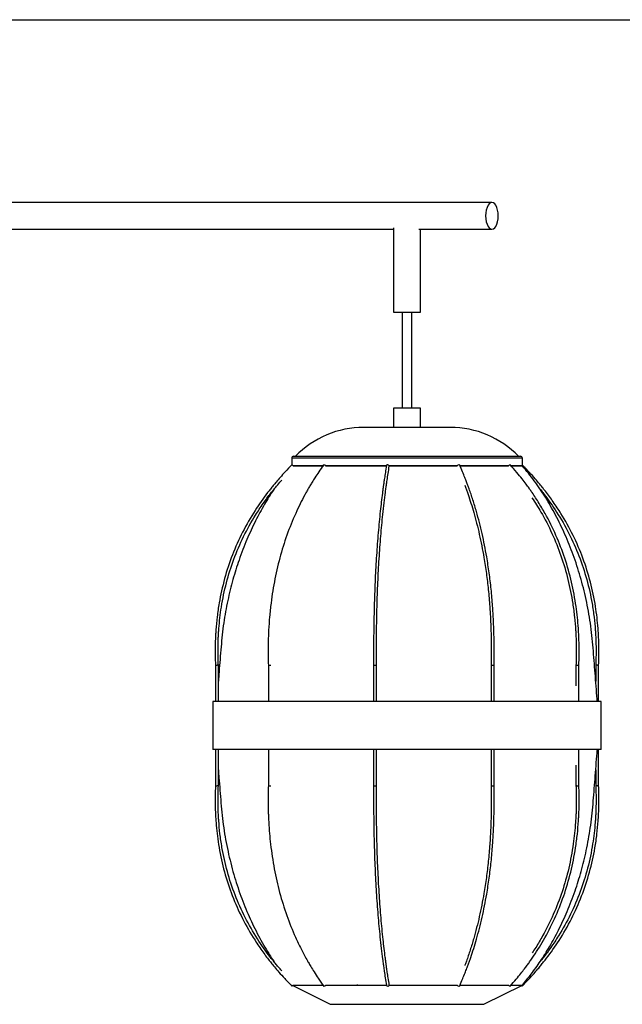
# Paper-space layout '_Izquierda' of a CAD drawing. Header units: millimetres. Extents: x 376 to 1476, y 140 to 1720.
# Tile 2 of 4: x 689 to 1003, y 140 to 652. Entities that reach past the tile are written whole.
import ezdxf

# ---------------------------------------------------------------- set-up
doc = ezdxf.new("R2010")
doc.units = ezdxf.units.MM

psp = doc.layouts.new('_Izquierda')

# ---------------------------------------------------------------- linework, layer by layer
at = {"color": 7, "linetype": 'Continuous', "lineweight": 25}
for p, q in [((632.92, 651.7), (1218.98, 651.7)), ((935.13, 556.7), (632.1, 556.7)), ((883.96, 543.52), (883.96, 499.7)), ((499.58, 542.7), (883.96, 542.7)), ((897.14, 542.7), (935.13, 542.7)), ((897.96, 499.7), (897.96, 542.7)), ((883.96, 499.7), (897.96, 499.7)), ((888.46, 499.7), (888.46, 449.7)), ((893.46, 449.7), (893.46, 499.7)), ((883.96, 449.7), (883.96, 439.7)), ((897.96, 449.7), (883.96, 449.7)), ((897.96, 439.7), (897.96, 449.7)), ((913.47, 439.7), (868.45, 439.7)), ((830.96, 423.7), (830.96, 420.11)), ((831.96, 424.7), (949.96, 424.7)), ((944.62, 420.23), (944.7, 420.2)), ((950.96, 419.7), (950.96, 423.7)), ((847.59, 419.7), (831.53, 419.7)), ((880.22, 419.7), (848.64, 419.7)), ((917, 419.7), (881.73, 419.7)), ((900.19, 419.7), (900.19, 419.56)), ((943.8, 419.7), (918.34, 419.7)), ((950.96, 419.7), (945.29, 419.7)), ((791.29, 316.05), (791.29, 297.2)), ((792.79, 297.2), (792.79, 316.14)), ((818.8, 316.06), (818.8, 297.2)), ((873.59, 316.07), (873.59, 297.2)), ((875.09, 297.2), (875.09, 316.07)), ((934.72, 316.08), (934.72, 297.2)), ((936.22, 297.2), (936.22, 316.06)), ((978.86, 316.08), (978.86, 305.34)), ((980.36, 297.2), (980.36, 316.05)), ((989.13, 316.14), (989.13, 307.75)), ((990.63, 297.2), (990.63, 316.05)), ((789.96, 297.2), (789.96, 272.2)), ((991.96, 297.2), (789.96, 297.2)), ((991.96, 272.2), (991.96, 297.2)), ((991.96, 272.2), (789.96, 272.2)), ((791.29, 272.2), (791.29, 253.35)), ((792.79, 253.26), (792.79, 272.2)), ((818.8, 272.2), (818.8, 253.34)), ((873.59, 272.2), (873.59, 253.34)), ((875.09, 253.33), (875.09, 272.2)), ((934.72, 272.2), (934.72, 253.33)), ((936.22, 253.34), (936.22, 272.2)), ((980.36, 253.35), (980.36, 272.2)), ((990.63, 253.35), (990.63, 272.2)), ((978.86, 264.06), (978.86, 253.32)), ((989.13, 261.65), (989.13, 253.26)), ((831.46, 149.45), (850.96, 139.7)), ((900.19, 149.7), (900.19, 149.84)), ((930.96, 139.7), (950.96, 149.7)), ((944.62, 149.17), (944.7, 149.2))]:
    psp.add_line(p, q, dxfattribs=at)
at = {"color": 8, "linetype": 'Continuous', "lineweight": 25}
psp.add_line((950.96, 423.7), (830.96, 423.7), dxfattribs=at)
at = {"color": 7, "linetype": 'Continuous', "lineweight": 25, "flags": 128}
for points in [[(935.13, 556.7), (934.4, 556.52), (933.71, 556.01), (933.09, 555.17), (932.57, 554.06), (932.18, 552.74), (931.94, 551.26), (931.85, 549.7), (931.94, 548.14), (932.18, 546.66), (932.57, 545.34), (933.09, 544.23), (933.71, 543.39), (934.4, 542.88), (935.13, 542.7), (935.86, 542.88), (936.56, 543.39), (937.18, 544.23), (937.7, 545.34), (938.09, 546.66), (938.33, 548.14), (938.41, 549.7), (938.33, 551.26), (938.09, 552.74), (937.7, 554.06), (937.18, 555.17), (936.56, 556.01), (935.86, 556.52), (935.13, 556.7)], [(847.51, 420.14), (847.57, 420.19), (847.74, 420.23)], [(864.93, 419.39), (864.96, 419.5), (864.92, 419.7)], [(847.51, 149.26), (847.57, 149.21), (847.74, 149.17)], [(864.93, 150.01), (864.96, 149.9), (864.92, 149.7)], [(880.9, 149.17), (881.19, 149.21), (881.45, 149.32), (881.64, 149.5), (881.73, 149.7), (881.73, 149.7)]]:
    psp.add_lwpolyline(points, dxfattribs=at)
at = {"color": 7, "linetype": 'Continuous', "lineweight": 25}
for centre, radius, start, end in [((868.45, 390.22), 49.48, 90, 135.8254), ((913.47, 390.22), 49.48, 44.1746, 90), ((831.96, 423.7), 1, 90, 180), ((829.76, 418), 2.59, 40.8707, 59.2198), ((847.6, 418.97), 1.27, 35.2267, 83.8687), ((880.81, 419.65), 0.592, 81.3574, 161.3471), ((880.97, 419.43), 0.802, 19.4821, 95.1442), ((917.9, 419.19), 1.04, 89.897, 150.7805), ((917.96, 419.79), 0.447, 29.781, 97.5826), ((944.97, 418.79), 1.48, 103.8674, 142.2058), ((949.96, 423.7), 1, 0, 90), ((829.76, 151.4), 2.59, 300.7793, 319.1237), ((847.6, 150.43), 1.27, 276.1317, 324.7535), ((880.81, 149.75), 0.592, 198.6529, 278.6426), ((917.88, 150.18), 1.01, 208.1193, 271.1652), ((917.96, 149.61), 0.447, 262.4174, 330.2191), ((944.99, 150.64), 1.51, 218.1843, 255.7197), ((951.49, 150.44), 1.43, 223.6575, 242.5305), ((950.02, 148.86), 0.874, 20.5986, 48.6223)]:
    psp.add_arc(centre, radius, start, end, dxfattribs=at)
for points, knots in [([(831.08, 420.23), (829.92, 419.04), (827.81, 416.88), (825.09, 413.87), (823.01, 411.47), (821.35, 409.47), (819.87, 407.64), (816.57, 403.41), (811.44, 396.12), (805.22, 385.32), (799.91, 373.46), (795.83, 361.11), (793.42, 350.28), (792.12, 341.32), (791.61, 335.95), (791.36, 332.07), (791.22, 329.25), (791.13, 325.59), (791.11, 321.02), (791.23, 317.67), (791.3, 315.83)], [0, 0, 0, 0, 0.043513, 0.078739, 0.10593, 0.126529, 0.146738, 0.167372, 0.266453, 0.37907, 0.49168, 0.604289, 0.716906, 0.779993, 0.839464, 0.857092, 0.881125, 0.912819, 0.952371, 1, 1, 1, 1]), ([(847.51, 420.14), (846.67, 418.94), (845.15, 416.79), (843.19, 413.78), (841.68, 411.37), (840.48, 409.37), (839.41, 407.54), (837.04, 403.31), (833.33, 396.03), (828.85, 385.24), (825.02, 373.39), (822.08, 361.06), (820.34, 350.24), (819.4, 341.3), (819.03, 335.93), (818.85, 332.06), (818.75, 329.24), (818.68, 325.59), (818.67, 321.02), (818.76, 317.67), (818.81, 315.84)], [0, 0, 0, 0, 0.043531, 0.078769, 0.10597, 0.126575, 0.146789, 0.167427, 0.266522, 0.379145, 0.491748, 0.604342, 0.716939, 0.780015, 0.839474, 0.8571, 0.881131, 0.912817, 0.95236, 1, 1, 1, 1]), ([(936.22, 315.85), (936.25, 317.56), (936.3, 320.67), (936.3, 324.87), (936.27, 328.21), (936.22, 331.01), (936.15, 333.61), (936.06, 336.35), (935.94, 339), (935.81, 341.55), (935.67, 344.06), (935.35, 348.77), (934.76, 355.54), (933.73, 364.11), (932.24, 373.82), (930.11, 384.55), (927.61, 394.32), (925.26, 402.01), (923.73, 406.49), (922.62, 409.56), (921.88, 411.51), (920.96, 413.86), (919.77, 416.78), (918.86, 418.86), (918.35, 420.01)], [0, 0, 0, 0, 0.0445966, 0.0809974, 0.109445, 0.1316419, 0.1540837, 0.1774854, 0.2030774, 0.2235107, 0.244322, 0.2690962, 0.3476597, 0.424038, 0.5004143, 0.6149598, 0.7295289, 0.7937193, 0.8573473, 0.8766641, 0.8969163, 0.9237867, 0.958071, 1, 1, 1, 1]), ([(980.35, 315.84), (980.41, 317.81), (980.52, 321.3), (980.5, 325.88), (980.41, 329.41), (980.28, 332.37), (979.94, 338.04), (979, 347.07), (976.72, 359.3), (973.23, 371.7), (968.62, 383.64), (963.79, 393.32), (959.32, 400.85), (956.46, 405.17), (954.32, 408.21), (952.74, 410.37), (950.63, 413.13), (947.92, 416.51), (945.84, 418.9), (944.7, 420.2)], [0, 0, 0, 0, 0.0512726, 0.0908343, 0.1190876, 0.1431639, 0.1678458, 0.2669206, 0.3795546, 0.4921845, 0.6048161, 0.7174583, 0.7805614, 0.8402141, 0.8577316, 0.8815122, 0.913001, 0.9524025, 1, 1, 1, 1]), ([(990.62, 315.83), (990.69, 317.81), (990.82, 321.3), (990.79, 325.88), (990.69, 329.41), (990.54, 332.37), (990.16, 338.05), (989.11, 347.09), (986.57, 359.32), (982.67, 371.73), (977.53, 383.66), (972.13, 393.35), (967.15, 400.87), (963.96, 405.2), (961.57, 408.24), (959.81, 410.4), (957.46, 413.16), (954.43, 416.54), (952.11, 418.92), (950.84, 420.23)], [0, 0, 0, 0, 0.051275, 0.090843, 0.1190988, 0.1431792, 0.1678645, 0.26695, 0.3795914, 0.492223, 0.6048515, 0.717487, 0.7805854, 0.840235, 0.8577503, 0.8815269, 0.9130115, 0.9524083, 1, 1, 1, 1]), ([(831.72, 419.7), (832.05, 419.7), (832.8, 419.7), (835.16, 419.7), (838.56, 419.7), (842.56, 419.7), (845.76, 419.7), (847.2, 419.7)], [0, 0, 0, 0, 0.169588, 0.386885, 0.604195, 0.82147, 1, 1, 1, 1]), ([(848.47, 419.7), (850.26, 419.7), (853.95, 419.7), (860.37, 419.7), (867.39, 419.7), (874.11, 419.7), (878.54, 419.7), (880.4, 419.7)], [0, 0, 0, 0, 0.201718, 0.416239, 0.630782, 0.845337, 1, 1, 1, 1]), ([(880.25, 419.84), (880.06, 418.65), (879.7, 416.5), (879.25, 413.5), (878.9, 411.1), (878.62, 409.11), (878.37, 407.28), (877.82, 403.07), (876.96, 395.81), (875.92, 385.05), (875.03, 373.24), (874.35, 360.95), (873.95, 350.16), (873.73, 341.24), (873.64, 335.9), (873.6, 332.03), (873.58, 329.23), (873.56, 325.58), (873.56, 321.02), (873.58, 317.69), (873.59, 315.86)], [0, 0, 0, 0, 0.0435248, 0.0787598, 0.1059623, 0.1265662, 0.1467743, 0.1674068, 0.2664884, 0.3791073, 0.4917155, 0.6043179, 0.7169213, 0.7799978, 0.8394456, 0.8570768, 0.8811167, 0.9127971, 0.9523311, 1, 1, 1, 1]), ([(875.09, 315.87), (875.08, 317.54), (875.06, 320.56), (875.06, 324.63), (875.07, 327.82), (875.09, 330.43), (875.11, 332.77), (875.17, 338.11), (875.34, 346.93), (875.77, 359.08), (876.42, 371.41), (877.28, 383.26), (878.17, 392.88), (879.01, 400.35), (879.54, 404.65), (879.94, 407.66), (880.23, 409.81), (880.62, 412.55), (881.13, 415.9), (881.51, 418.27), (881.73, 419.57)], [0, 0, 0, 0, 0.0436325, 0.0790135, 0.1064209, 0.1271364, 0.1473299, 0.167945, 0.267036, 0.3796704, 0.4922867, 0.6048944, 0.7175058, 0.7805899, 0.8402179, 0.8577334, 0.881516, 0.913003, 0.952402, 1, 1, 1, 1]), ([(881.72, 419.7), (882, 419.7), (884.83, 419.7), (890.38, 419.7), (898.22, 419.7), (905.94, 419.7), (912.27, 419.7), (915.81, 419.7), (917.01, 419.7)], [0, 0, 0, 0, 0.023015, 0.239449, 0.455895, 0.672307, 0.888741, 1, 1, 1, 1]), ([(918.29, 419.7), (919.01, 419.7), (922.11, 419.7), (927.09, 419.7), (933.1, 419.7), (938.29, 419.7), (941.89, 419.7), (943.42, 419.7), (943.81, 419.7)], [0, 0, 0, 0, 0.0656417, 0.2811934, 0.4967679, 0.7123546, 0.9279063, 1, 1, 1, 1]), ([(945.14, 419.7), (945.49, 419.7), (947.05, 419.7), (948.9, 419.7), (950.48, 419.7), (951.1, 419.7), (950.94, 419.7), (950.92, 419.7)], [0, 0, 0, 0, 0.086128, 0.383143, 0.68011, 0.977108, 1, 1, 1, 1]), ([(989.97, 297.2), (989.94, 297.6), (989.55, 302.47), (988.79, 311.74), (987.83, 324.92), (986.53, 337.78), (984.25, 350.17), (981.26, 362.04), (977.58, 373.33), (973.28, 383.99), (968.43, 393.99), (963.08, 403.28), (957.33, 411.88), (953.06, 417.13), (950.96, 419.7)], [0, 0, 0, 0, 0.009127, 0.11193, 0.212775, 0.311407, 0.40746, 0.5008, 0.591318, 0.67893, 0.76359, 0.845292, 0.924069, 1, 1, 1, 1]), ([(792.8, 315.9), (792.74, 317.56), (792.62, 320.57), (792.62, 324.62), (792.68, 327.79), (792.78, 330.39), (792.9, 332.73), (793.27, 338.04), (794.29, 346.83), (796.8, 358.92), (800.66, 371.2), (805.74, 383), (811.07, 392.58), (816, 400.02), (819.16, 404.3), (821.52, 407.31), (823.27, 409.44), (824.73, 411.19), (825.65, 412.21), (825.77, 412.34)], [0, 0, 0, 0, 0.0475854, 0.0861258, 0.1159802, 0.1385486, 0.160546, 0.1830039, 0.2909592, 0.4136739, 0.5363768, 0.659076, 0.7817827, 0.8505225, 0.9154874, 0.9345779, 0.9605048, 0.9948246, 1, 1, 1, 1]), ([(821.97, 407.83), (821.84, 407.67), (819.98, 405.07), (816.65, 399.52), (811.92, 390.93), (807.46, 381.24), (803.54, 371.05), (800.23, 360.44), (797.55, 349.53), (795.42, 337.84), (794.12, 325.4), (793.4, 315.29), (792.92, 309.35), (792.79, 307.75)], [0, 0, 0, 0, 0.0059102, 0.0907501, 0.1834791, 0.2842958, 0.3933556, 0.493475, 0.5997376, 0.712115, 0.8305356, 0.954634, 1, 1, 1, 1]), ([(921, 409.58), (921.13, 409.25), (921.48, 408.32), (922.04, 406.75), (923.54, 402.47), (925.86, 395.1), (928.66, 384.16), (930.78, 373.48), (932.26, 363.82), (933.28, 355.27), (933.88, 348.3), (934.22, 343.22), (934.4, 339.95), (934.55, 336.51), (934.66, 333.23), (934.73, 330.3), (934.78, 327.63), (934.8, 324.42), (934.8, 320.42), (934.75, 317.49), (934.72, 315.88)], [0, 0, 0, 0, 0.012897, 0.036231, 0.060064, 0.174313, 0.304171, 0.43404, 0.520645, 0.607254, 0.696382, 0.731082, 0.759618, 0.794263, 0.833623, 0.857145, 0.881458, 0.912944, 0.95236, 1, 1, 1, 1]), ([(959.38, 408.55), (959.39, 408.54), (959.89, 407.93), (960.87, 406.71), (964.13, 402.53), (969.21, 395.32), (975.36, 384.64), (980.61, 372.91), (984.64, 360.7), (987.03, 349.98), (988.31, 341.13), (988.82, 335.82), (989.06, 331.98), (989.2, 329.19), (989.3, 325.56), (989.31, 321.04), (989.19, 317.72), (989.12, 315.9)], [0, 0, 0, 0, 0.000578, 0.023695, 0.047297, 0.160647, 0.289486, 0.418316, 0.547145, 0.675984, 0.748161, 0.816177, 0.836362, 0.863887, 0.900128, 0.945357, 1, 1, 1, 1]), ([(955.95, 403.08), (957.54, 400.64), (961.38, 394.75), (966.5, 384.66), (971.22, 372.94), (974.83, 360.72), (976.97, 350), (978.12, 341.14), (978.58, 335.82), (978.8, 331.98), (978.92, 329.19), (979.01, 325.57), (979.02, 321.04), (978.91, 317.72), (978.85, 315.9)], [0, 0, 0, 0, 0.097826, 0.236294, 0.374756, 0.513223, 0.651708, 0.729292, 0.802408, 0.824104, 0.853689, 0.892647, 0.941268, 1, 1, 1, 1]), ([(791.3, 316.05), (791.3, 316.05), (791.31, 316.05), (791.43, 316.05), (791.61, 316.06), (791.85, 316.06), (792.04, 316.07), (792.14, 316.07), (792.15, 316.07)], [0, 0, 0, 0, 0.161606, 0.360723, 0.559855, 0.759077, 0.979608, 1, 1, 1, 1]), ([(792.79, 316.08), (792.79, 316.08), (792.81, 316.08), (792.76, 316.08), (792.64, 316.08), (792.44, 316.07), (792.26, 316.07), (792.16, 316.07), (792.15, 316.07)], [0, 0, 0, 0, 0.019047, 0.252022, 0.485013, 0.718111, 0.97614, 1, 1, 1, 1]), ([(818.81, 316.06), (818.81, 316.06), (818.82, 316.05), (818.92, 316.05), (819.09, 316.05), (819.32, 316.05), (819.58, 316.06), (819.84, 316.06), (820, 316.07), (820.07, 316.07), (820.08, 316.07)], [0, 0, 0, 0, 0.108794, 0.252328, 0.395831, 0.539321, 0.68282, 0.826385, 0.985305, 1, 1, 1, 1]), ([(873.6, 316.07), (873.6, 316.06), (873.6, 316.06), (873.69, 316.06), (873.85, 316.05), (874.08, 316.05), (874.33, 316.05), (874.58, 316.05), (874.81, 316.06), (874.99, 316.06), (875.06, 316.07), (875.08, 316.07), (875.08, 316.07)], [0, 0, 0, 0, 0.064412, 0.178417, 0.292407, 0.406369, 0.520307, 0.634233, 0.748168, 0.862154, 0.988332, 1, 1, 1, 1]), ([(875.08, 316.07), (875.08, 316.07), (875.09, 316.07), (875.08, 316.07), (875.08, 316.07)], [0, 0, 0, 0, 0.792844, 1, 1, 1, 1]), ([(934.8, 316.07), (934.8, 316.07), (934.76, 316.07), (934.72, 316.07), (934.73, 316.08), (934.73, 316.08)], [0, 0, 0, 0, 0.070329, 0.757514, 1, 1, 1, 1]), ([(934.8, 316.07), (934.81, 316.07), (934.85, 316.07), (934.96, 316.06), (935.18, 316.06), (935.43, 316.05), (935.68, 316.05), (935.91, 316.05), (936.09, 316.05), (936.21, 316.06), (936.21, 316.06), (936.22, 316.06)], [0, 0, 0, 0, 0.012998, 0.14, 0.267002, 0.393988, 0.520943, 0.647871, 0.774787, 0.901711, 1, 1, 1, 1]), ([(979.26, 316.07), (979.25, 316.07), (979.17, 316.07), (979.03, 316.07), (978.9, 316.08), (978.85, 316.08), (978.86, 316.08), (978.86, 316.08)], [0, 0, 0, 0, 0.031228, 0.336355, 0.641483, 0.946573, 1, 1, 1, 1]), ([(979.26, 316.07), (979.27, 316.07), (979.35, 316.07), (979.52, 316.06), (979.78, 316.06), (980.02, 316.05), (980.21, 316.05), (980.33, 316.05), (980.35, 316.05), (980.35, 316.05)], [0, 0, 0, 0, 0.016942, 0.18248, 0.34802, 0.513538, 0.679016, 0.844458, 1, 1, 1, 1]), ([(989.99, 316.07), (989.98, 316.07), (989.89, 316.07), (989.71, 316.07), (989.47, 316.08), (989.28, 316.08), (989.16, 316.09), (989.14, 316.08), (989.13, 316.08)], [0, 0, 0, 0, 0.020389, 0.219608, 0.418829, 0.618024, 0.817171, 1, 1, 1, 1]), ([(989.99, 316.07), (990, 316.07), (990.09, 316.07), (990.26, 316.06), (990.46, 316.06), (990.58, 316.05), (990.64, 316.05), (990.62, 316.05), (990.62, 316.05)], [0, 0, 0, 0, 0.023855, 0.256945, 0.490036, 0.723097, 0.956102, 1, 1, 1, 1]), ([(950.96, 149.7), (952.52, 151.6), (955.81, 155.59), (960.53, 162.25), (965.31, 169.85), (969.99, 178.48), (974.46, 188.16), (978.38, 198.36), (981.69, 208.96), (984.37, 219.87), (986.5, 231.56), (987.8, 244), (988.74, 257.06), (989.52, 266.52), (989.92, 271.63), (989.97, 272.2)], [0, 0, 0, 0, 0.056185, 0.118362, 0.186715, 0.261424, 0.342648, 0.430514, 0.511177, 0.59679, 0.687329, 0.782736, 0.882719, 0.987017, 1, 1, 1, 1]), ([(792.79, 261.65), (792.9, 260.29), (793.36, 254.54), (794.09, 244.48), (795.39, 231.62), (797.67, 219.23), (800.66, 207.36), (804.34, 196.07), (808.63, 185.4), (813.51, 175.43), (818.11, 167.24), (821.34, 162.58), (822.54, 160.85)], [0, 0, 0, 0, 0.038388, 0.16248, 0.283851, 0.402047, 0.516905, 0.62829, 0.7361, 0.840277, 0.940814, 1, 1, 1, 1]), ([(791.3, 253.57), (791.23, 251.59), (791.1, 248.1), (791.13, 243.52), (791.23, 239.99), (791.38, 237.03), (791.76, 231.35), (792.81, 222.31), (795.35, 210.08), (799.25, 197.68), (804.39, 185.74), (809.79, 176.06), (814.77, 168.53), (817.96, 164.2), (820.35, 161.16), (822.11, 159), (824.46, 156.24), (827.49, 152.86), (829.81, 150.48), (831.08, 149.17)], [0, 0, 0, 0, 0.051275, 0.090843, 0.119099, 0.143179, 0.167865, 0.26695, 0.379591, 0.492223, 0.604852, 0.717487, 0.780585, 0.840235, 0.85775, 0.881527, 0.913011, 0.952408, 1, 1, 1, 1]), ([(791.3, 253.35), (791.3, 253.35), (791.31, 253.35), (791.43, 253.35), (791.61, 253.34), (791.85, 253.34), (792.04, 253.34), (792.14, 253.33), (792.15, 253.33)], [0, 0, 0, 0, 0.16161, 0.360727, 0.559857, 0.759079, 0.979608, 1, 1, 1, 1]), ([(792.79, 253.32), (792.79, 253.32), (792.81, 253.32), (792.76, 253.32), (792.64, 253.32), (792.44, 253.33), (792.26, 253.33), (792.16, 253.33), (792.15, 253.33)], [0, 0, 0, 0, 0.019044, 0.25202, 0.485012, 0.71811, 0.97614, 1, 1, 1, 1]), ([(825.77, 157.06), (825.18, 157.73), (824.07, 159), (822.51, 160.88), (821.05, 162.69), (817.79, 166.87), (812.71, 174.08), (806.56, 184.76), (801.31, 196.49), (797.28, 208.7), (794.89, 219.42), (793.61, 228.27), (793.11, 233.58), (792.86, 237.42), (792.72, 240.21), (792.62, 243.84), (792.61, 248.36), (792.73, 251.68), (792.8, 253.5)], [0, 0, 0, 0, 0.025848, 0.0483, 0.070313, 0.092788, 0.200725, 0.323412, 0.446091, 0.568768, 0.691456, 0.760186, 0.824954, 0.844175, 0.870386, 0.904897, 0.947967, 1, 1, 1, 1]), ([(818.81, 253.56), (818.76, 251.88), (818.68, 248.85), (818.68, 244.77), (818.72, 241.56), (818.79, 238.94), (818.89, 236.58), (819.15, 231.22), (819.9, 222.35), (821.73, 210.14), (824.54, 197.74), (828.25, 185.82), (832.14, 176.14), (835.73, 168.62), (838.04, 164.29), (839.76, 161.26), (841.03, 159.09), (842.73, 156.33), (844.91, 152.96), (846.59, 150.57), (847.51, 149.26)], [0, 0, 0, 0, 0.043563, 0.078938, 0.106343, 0.127054, 0.147243, 0.167852, 0.26692, 0.379541, 0.492157, 0.604777, 0.717415, 0.780521, 0.840179, 0.857699, 0.881484, 0.912978, 0.952389, 1, 1, 1, 1]), ([(818.81, 253.34), (818.81, 253.35), (818.82, 253.35), (818.92, 253.35), (819.09, 253.35), (819.32, 253.35), (819.58, 253.34), (819.84, 253.34), (820, 253.34), (820.07, 253.33), (820.08, 253.33)], [0, 0, 0, 0, 0.108698, 0.252248, 0.395766, 0.539271, 0.682786, 0.826366, 0.985303, 1, 1, 1, 1]), ([(873.59, 253.54), (873.58, 251.87), (873.56, 248.85), (873.56, 244.77), (873.57, 241.58), (873.59, 238.96), (873.61, 236.61), (873.67, 231.27), (873.84, 222.42), (874.27, 210.24), (874.92, 197.89), (875.78, 186), (876.68, 176.36), (877.52, 168.86), (878.05, 164.55), (878.45, 161.52), (878.75, 159.36), (879.14, 156.61), (879.65, 153.24), (880.04, 150.87), (880.25, 149.57)], [0, 0, 0, 0, 0.04359, 0.0789595, 0.1063626, 0.1270735, 0.14726, 0.1678684, 0.2669364, 0.379562, 0.4921852, 0.6048105, 0.7174459, 0.7805446, 0.8401865, 0.8577059, 0.8814938, 0.9129874, 0.9523941, 1, 1, 1, 1]), ([(873.6, 253.34), (873.6, 253.34), (873.6, 253.34), (873.69, 253.34), (873.85, 253.35), (874.08, 253.35), (874.33, 253.35), (874.58, 253.35), (874.81, 253.34), (874.99, 253.34), (875.06, 253.34), (875.08, 253.33), (875.08, 253.33)], [0, 0, 0, 0, 0.064292, 0.178311, 0.292316, 0.406293, 0.520245, 0.634186, 0.748135, 0.862137, 0.988331, 1, 1, 1, 1]), ([(881.73, 149.84), (881.53, 151.02), (881.18, 153.16), (880.73, 156.15), (880.38, 158.53), (880.1, 160.52), (879.86, 162.34), (879.31, 166.53), (878.45, 173.77), (877.41, 184.49), (876.53, 196.27), (875.85, 208.53), (875.44, 219.3), (875.23, 228.19), (875.14, 233.53), (875.1, 237.38), (875.08, 240.19), (875.06, 243.83), (875.06, 248.37), (875.08, 251.7), (875.09, 253.53)], [0, 0, 0, 0, 0.043518, 0.078746, 0.105943, 0.126542, 0.146746, 0.167374, 0.266432, 0.379027, 0.491616, 0.60421, 0.716819, 0.779907, 0.839371, 0.857008, 0.881056, 0.912742, 0.952287, 1, 1, 1, 1]), ([(875.08, 253.33), (875.08, 253.33), (875.09, 253.33), (875.08, 253.33), (875.08, 253.33)], [0, 0, 0, 0, 0.792844, 1, 1, 1, 1]), ([(918.35, 149.39), (918.88, 150.6), (919.84, 152.79), (921.08, 155.83), (922.02, 158.25), (922.78, 160.27), (923.45, 162.14), (924.95, 166.44), (927.29, 173.86), (930.11, 184.85), (932.24, 195.58), (933.73, 205.29), (934.76, 213.86), (935.37, 220.86), (935.71, 225.97), (935.89, 229.27), (936.05, 232.73), (936.16, 236.03), (936.23, 239), (936.28, 241.7), (936.3, 244.93), (936.3, 248.97), (936.25, 251.93), (936.22, 253.55)], [0, 0, 0, 0, 0.044222, 0.079862, 0.107188, 0.127985, 0.148585, 0.169625, 0.27046, 0.385031, 0.499578, 0.575956, 0.652335, 0.7309, 0.761746, 0.787016, 0.817467, 0.852424, 0.873349, 0.894874, 0.922754, 0.957728, 1, 1, 1, 1]), ([(934.72, 253.52), (934.75, 251.82), (934.8, 248.75), (934.8, 244.59), (934.77, 241.28), (934.72, 238.5), (934.66, 235.93), (934.55, 232.93), (934.42, 229.79), (934.23, 226.32), (933.89, 221.15), (933.28, 214.13), (932.26, 205.59), (930.78, 195.92), (928.66, 185.24), (926.17, 175.52), (923.85, 167.88), (922.32, 163.42), (921.36, 160.77), (921.07, 160.01), (921, 159.81)], [0, 0, 0, 0, 0.050252, 0.091276, 0.123414, 0.148445, 0.173673, 0.199992, 0.237455, 0.267409, 0.303574, 0.39269, 0.479286, 0.565878, 0.695728, 0.825568, 0.898292, 0.970365, 0.992241, 1, 1, 1, 1]), ([(934.8, 253.33), (934.8, 253.33), (934.76, 253.33), (934.72, 253.33), (934.73, 253.33), (934.73, 253.32)], [0, 0, 0, 0, 0.0703035, 0.7572367, 1, 1, 1, 1]), ([(934.8, 253.33), (934.81, 253.33), (934.85, 253.33), (934.96, 253.34), (935.18, 253.34), (935.43, 253.35), (935.68, 253.35), (935.91, 253.35), (936.09, 253.35), (936.21, 253.34), (936.21, 253.34), (936.22, 253.34)], [0, 0, 0, 0, 0.012999, 0.14001, 0.267021, 0.394017, 0.520981, 0.647918, 0.774842, 0.901776, 1, 1, 1, 1]), ([(944.7, 149.2), (945.74, 150.39), (947.63, 152.55), (950.07, 155.56), (951.93, 157.96), (953.43, 159.96), (954.75, 161.79), (957.7, 166.02), (962.3, 173.31), (967.88, 184.11), (972.64, 195.96), (976.29, 208.31), (978.45, 219.14), (979.61, 228.09), (980.07, 233.45), (980.29, 237.33), (980.42, 240.15), (980.51, 243.81), (980.52, 248.38), (980.41, 251.73), (980.35, 253.56)], [0, 0, 0, 0, 0.043518, 0.078748, 0.105944, 0.126545, 0.146756, 0.167391, 0.266479, 0.379104, 0.491718, 0.604326, 0.716936, 0.780017, 0.839479, 0.857106, 0.881138, 0.912827, 0.952372, 1, 1, 1, 1]), ([(950.84, 149.17), (952, 150.36), (954.11, 152.52), (956.83, 155.53), (958.91, 157.93), (960.57, 159.93), (962.05, 161.77), (965.35, 165.99), (970.48, 173.28), (976.7, 184.08), (982.01, 195.94), (986.09, 208.29), (988.5, 219.12), (989.8, 228.08), (990.31, 233.45), (990.56, 237.33), (990.7, 240.15), (990.8, 243.81), (990.81, 248.38), (990.69, 251.74), (990.62, 253.57)], [0, 0, 0, 0, 0.0435132, 0.0787386, 0.1059303, 0.1265291, 0.1467384, 0.1673719, 0.2664526, 0.3790704, 0.49168, 0.604289, 0.716906, 0.7799932, 0.8394642, 0.8570924, 0.8811251, 0.9128191, 0.9523706, 1, 1, 1, 1]), ([(978.85, 253.5), (978.91, 251.84), (979.01, 248.83), (979.01, 244.78), (978.96, 241.6), (978.87, 239), (978.76, 236.67), (978.43, 231.35), (977.51, 222.56), (975.26, 210.46), (971.8, 198.18), (967.25, 186.37), (962.45, 176.81), (958.61, 170.22), (956.68, 167.36), (956.05, 166.41)], [0, 0, 0, 0, 0.053788, 0.097357, 0.131106, 0.156619, 0.181486, 0.206874, 0.32891, 0.467625, 0.60632, 0.745004, 0.883692, 0.961384, 1, 1, 1, 1]), ([(989.12, 253.5), (989.18, 251.84), (989.3, 248.83), (989.3, 244.78), (989.24, 241.61), (989.14, 239.01), (989.02, 236.67), (988.65, 231.36), (987.63, 222.57), (985.12, 210.48), (981.26, 198.2), (976.18, 186.4), (970.84, 176.82), (965.92, 169.38), (962.76, 165.1), (960.77, 162.56), (960.15, 161.81), (959.95, 161.57)], [0, 0, 0, 0, 0.050437, 0.091287, 0.122931, 0.146851, 0.170167, 0.193971, 0.308396, 0.438464, 0.568521, 0.698573, 0.828633, 0.901492, 0.97035, 0.990585, 1, 1, 1, 1]), ([(979.26, 253.33), (979.25, 253.33), (979.17, 253.33), (979.03, 253.33), (978.9, 253.32), (978.85, 253.32), (978.86, 253.32), (978.86, 253.32)], [0, 0, 0, 0, 0.031232, 0.336394, 0.641559, 0.946685, 1, 1, 1, 1]), ([(979.26, 253.33), (979.27, 253.33), (979.35, 253.33), (979.52, 253.34), (979.78, 253.34), (980.02, 253.35), (980.21, 253.35), (980.33, 253.35), (980.35, 253.35), (980.35, 253.35)], [0, 0, 0, 0, 0.016943, 0.182492, 0.348041, 0.513569, 0.679058, 0.84451, 1, 1, 1, 1]), ([(989.99, 253.33), (989.98, 253.33), (989.89, 253.33), (989.71, 253.33), (989.47, 253.32), (989.28, 253.32), (989.16, 253.32), (989.14, 253.32), (989.13, 253.32)], [0, 0, 0, 0, 0.020389, 0.219609, 0.41883, 0.618026, 0.817173, 1, 1, 1, 1]), ([(989.99, 253.33), (990, 253.33), (990.09, 253.33), (990.26, 253.34), (990.46, 253.34), (990.58, 253.35), (990.64, 253.35), (990.62, 253.35), (990.62, 253.35)], [0, 0, 0, 0, 0.023855, 0.256943, 0.490033, 0.723093, 0.956096, 1, 1, 1, 1]), ([(831.72, 149.7), (832.05, 149.7), (832.8, 149.7), (835.16, 149.7), (838.56, 149.7), (842.56, 149.7), (845.76, 149.7), (847.2, 149.7)], [0, 0, 0, 0, 0.169592, 0.386876, 0.604159, 0.821443, 1, 1, 1, 1]), ([(831.83, 149.7), (832.13, 149.7), (832.86, 149.7), (835.16, 149.7), (838.56, 149.7), (842.56, 149.7), (845.76, 149.7), (847.2, 149.7)], [0, 0, 0, 0, 0.155631, 0.37657, 0.597522, 0.818439, 1, 1, 1, 1]), ([(848.47, 149.7), (850.26, 149.7), (853.95, 149.7), (860.37, 149.7), (867.39, 149.7), (874.11, 149.7), (878.54, 149.7), (880.4, 149.7)], [0, 0, 0, 0, 0.201718, 0.416239, 0.630782, 0.845337, 1, 1, 1, 1]), ([(848.64, 149.7), (850.37, 149.7), (854.01, 149.7), (860.37, 149.7), (867.39, 149.7), (874.11, 149.7), (878.54, 149.7), (880.4, 149.7)], [0, 0, 0, 0, 0.196636, 0.412537, 0.628438, 0.84434, 1, 1, 1, 1]), ([(881.72, 149.7), (882, 149.7), (884.83, 149.7), (890.38, 149.7), (898.22, 149.7), (905.94, 149.7), (912.27, 149.7), (915.81, 149.7), (917.01, 149.7)], [0, 0, 0, 0, 0.023015, 0.239449, 0.455895, 0.672307, 0.888741, 1, 1, 1, 1]), ([(881.72, 149.7), (882, 149.7), (884.83, 149.7), (890.38, 149.7), (898.22, 149.7), (905.94, 149.7), (912.27, 149.7), (915.81, 149.7), (917.01, 149.7)], [0, 0, 0, 0, 0.023018, 0.239449, 0.45588, 0.672311, 0.888741, 1, 1, 1, 1]), ([(918.29, 149.7), (919.01, 149.7), (922.11, 149.7), (927.09, 149.7), (933.1, 149.7), (938.29, 149.7), (941.89, 149.7), (943.42, 149.7), (943.81, 149.7)], [0, 0, 0, 0, 0.065642, 0.281193, 0.496768, 0.712355, 0.927906, 1, 1, 1, 1]), ([(918.29, 149.7), (919.01, 149.7), (922.11, 149.7), (927.09, 149.7), (933.1, 149.7), (938.29, 149.7), (941.89, 149.7), (943.42, 149.7), (943.81, 149.7)], [0, 0, 0, 0, 0.065641, 0.281209, 0.496776, 0.712343, 0.92791, 1, 1, 1, 1]), ([(945.14, 149.7), (945.49, 149.7), (947.05, 149.7), (948.81, 149.7), (950.22, 149.7), (950.42, 149.7), (950.45, 149.7)], [0, 0, 0, 0, 0.119379, 0.531577, 0.943709, 1, 1, 1, 1]), ([(945.14, 149.7), (945.49, 149.7), (947.05, 149.7), (948.9, 149.7), (950.48, 149.7), (951.1, 149.7), (950.94, 149.7), (950.92, 149.7)], [0, 0, 0, 0, 0.086063, 0.383207, 0.68035, 0.977494, 1, 1, 1, 1]), ([(850.98, 139.7), (851.03, 139.7), (851.13, 139.7), (852.12, 139.7), (853.75, 139.7), (856.02, 139.7), (858.89, 139.7), (862.32, 139.7), (866.23, 139.7), (870.56, 139.7), (875.24, 139.7), (880.19, 139.7), (885.33, 139.7), (890.56, 139.7), (895.8, 139.7), (900.96, 139.7), (905.94, 139.7), (910.67, 139.7), (915.06, 139.7), (919.04, 139.7), (922.54, 139.7), (925.5, 139.7), (927.86, 139.7), (929.62, 139.7), (930.63, 139.7), (931.06, 139.7), (930.94, 139.7), (930.94, 139.7)], [0, 0, 0, 0, 0.03855, 0.080216, 0.121883, 0.16355, 0.205216, 0.246883, 0.28855, 0.330216, 0.371883, 0.41355, 0.455216, 0.496883, 0.53855, 0.580216, 0.621883, 0.66355, 0.705216, 0.746883, 0.78855, 0.830216, 0.871883, 0.91355, 0.955216, 0.996883, 1, 1, 1, 1])]:
    psp.add_open_spline(points, degree=3, knots=knots, dxfattribs=at)

doc.saveas('drawing.dxf')
